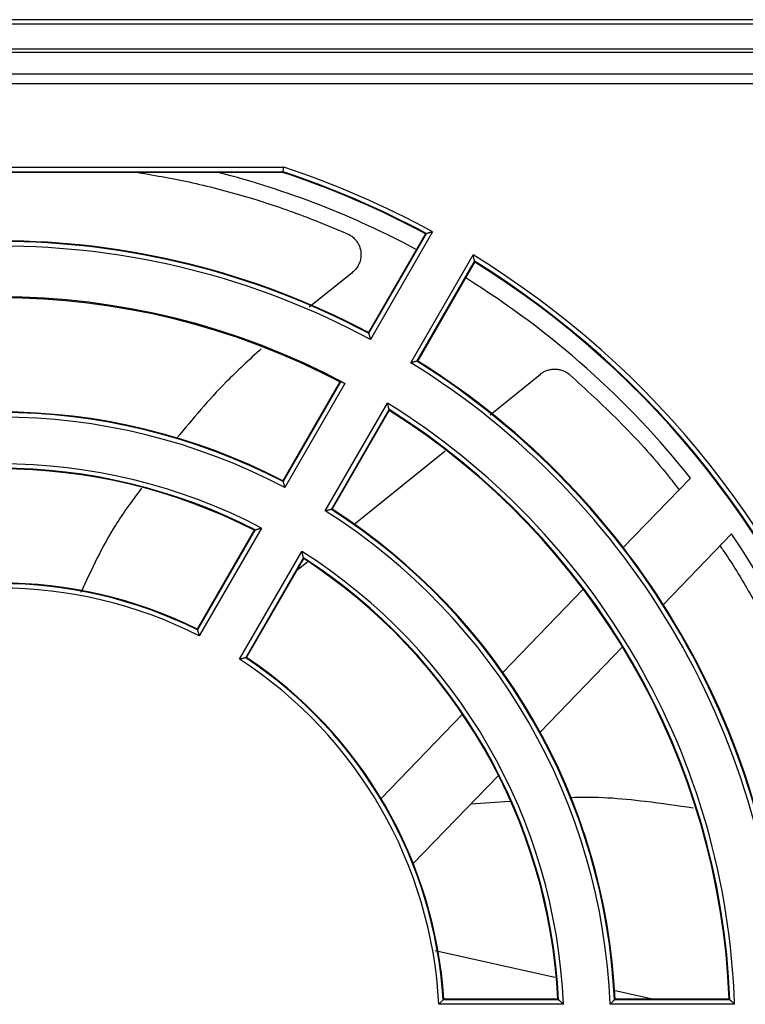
# Model space of a CAD drawing. Header units: inches. Extents: x -16 to 112, y 241 to 387.
# Tile 7 of 9: x 54 to 79, y 353 to 387. Entities that reach past the tile are written whole.
import ezdxf

# ---------------------------------------------------------------- set-up
doc = ezdxf.new("R2010")
doc.units = ezdxf.units.IN
doc.header["$MEASUREMENT"] = 0

# ---------------------------------------------------------------- blocks, each defined once
blk = doc.blocks.new('block 4')
at = {"color": 7, "lineweight": 25}
blk.add_lwpolyline([(88.105, 385.539), (7.857, 385.539)], dxfattribs=at)
blk = doc.blocks.new('block 110')
at = {"color": 7, "lineweight": 25}
blk.add_lwpolyline([(7.857, 385.219), (88.103, 385.219)], dxfattribs=at)
blk = doc.blocks.new('block 142')
at = {"color": 7, "lineweight": 25}
blk.add_open_spline([(78.592, 352.912), (78.318, 361.536), (73.748, 369.451), (66.417, 374.001)], degree=3, dxfattribs=at)
blk = doc.blocks.new('block 143')
at = {"color": 7, "lineweight": 25}
blk.add_lwpolyline([(64.234, 370.22), (66.417, 374.001)], dxfattribs=at)
blk = doc.blocks.new('block 144')
at = {"color": 7, "lineweight": 25}
blk.add_open_spline([(74.226, 352.912), (73.956, 359.977), (70.217, 366.453), (64.234, 370.22)], degree=3, dxfattribs=at)
blk = doc.blocks.new('block 145')
at = {"color": 7, "lineweight": 25}
blk.add_lwpolyline([(78.592, 352.912), (74.226, 352.912)], dxfattribs=at)
blk = doc.blocks.new('block 150')
at = {"color": 7, "lineweight": 25}
blk.add_open_spline([(61.997, 369.619), (56.251, 372.627), (49.396, 372.627), (43.65, 369.619)], degree=3, dxfattribs=at)
blk = doc.blocks.new('block 152')
at = {"color": 7, "lineweight": 25}
blk.add_open_spline([(59.813, 365.837), (55.421, 368.07), (50.226, 368.07), (45.834, 365.837)], degree=3, dxfattribs=at)
blk = doc.blocks.new('block 153')
at = {"color": 7, "lineweight": 25}
blk.add_lwpolyline([(61.997, 369.619), (59.813, 365.837)], dxfattribs=at)
blk = doc.blocks.new('block 158')
at = {"color": 7, "lineweight": 25}
blk.add_open_spline([(72.588, 352.912), (72.32, 359.392), (68.892, 365.329), (63.415, 368.801)], degree=3, dxfattribs=at)
blk = doc.blocks.new('block 159')
at = {"color": 7, "lineweight": 25}
blk.add_lwpolyline([(61.231, 365.018), (63.415, 368.801)], dxfattribs=at)
blk = doc.blocks.new('block 160')
at = {"color": 7, "lineweight": 25}
blk.add_open_spline([(68.22, 352.912), (67.959, 357.832), (65.361, 362.332), (61.231, 365.018)], degree=3, dxfattribs=at)
blk = doc.blocks.new('block 161')
at = {"color": 7, "lineweight": 25}
blk.add_lwpolyline([(72.588, 352.912), (68.22, 352.912)], dxfattribs=at)
blk = doc.blocks.new('block 166')
at = {"color": 7, "lineweight": 25}
blk.add_open_spline([(62.816, 371.038), (56.563, 374.336), (49.084, 374.336), (42.831, 371.038)], degree=3, dxfattribs=at)
blk = doc.blocks.new('block 167')
at = {"color": 7, "lineweight": 25}
blk.add_lwpolyline([(64.926, 374.692), (62.816, 371.038)], dxfattribs=at)
blk = doc.blocks.new('block 168')
at = {"color": 7, "lineweight": 25}
blk.add_open_spline([(64.926, 374.692), (57.365, 378.741), (48.281, 378.741), (40.721, 374.692)], degree=3, dxfattribs=at)
blk = doc.blocks.new('block 206')
at = {"color": 7, "lineweight": 25}
blk.add_open_spline([(83.005, 362.05), (80.648, 369.194), (75.834, 375.271), (69.418, 379.199)], degree=3, dxfattribs=at)
blk = doc.blocks.new('block 207')
at = {"color": 7, "lineweight": 25}
blk.add_lwpolyline([(67.235, 375.419), (69.418, 379.199)], dxfattribs=at)
blk = doc.blocks.new('block 208')
at = {"color": 7, "lineweight": 25}
blk.add_open_spline([(80.23, 352.912), (79.955, 362.121), (75.073, 370.576), (67.235, 375.419)], degree=3, dxfattribs=at)
blk = doc.blocks.new('block 211')
at = {"color": 7, "lineweight": 25}
blk.add_lwpolyline([(42.867, 382.275), (62.78, 382.275)], dxfattribs=at)
blk = doc.blocks.new('block 214')
at = {"color": 7, "lineweight": 25}
blk.add_open_spline([(65.818, 376.237), (57.705, 380.603), (47.942, 380.603), (39.829, 376.237)], degree=3, dxfattribs=at)
blk = doc.blocks.new('block 215')
at = {"color": 7, "lineweight": 25}
blk.add_lwpolyline([(68, 380.017), (65.818, 376.237)], dxfattribs=at)
blk = doc.blocks.new('block 216')
at = {"color": 7, "lineweight": 25}
blk.add_open_spline([(68, 380.017), (66.331, 380.925), (64.584, 381.68), (62.78, 382.275)], degree=3, dxfattribs=at)
blk = doc.blocks.new('block 219')
at = {"color": 7, "lineweight": 25}
blk.add_lwpolyline([(107.223, 387.294), (-11.177, 387.294)], dxfattribs=at)
blk = doc.blocks.new('block 225')
at = {"color": 7, "lineweight": 25}
blk.add_lwpolyline([(88.824, 386.414), (7.224, 386.414)], dxfattribs=at)
blk = doc.blocks.new('block 282')
at = {"color": 7, "lineweight": 25}
blk.add_open_spline([(62.754, 371.25), (62.755, 371.248), (62.756, 371.247), (62.756, 371.243), (62.757, 371.24), (62.759, 371.236), (62.76, 371.23), (62.762, 371.224), (62.764, 371.217), (62.766, 371.21), (62.769, 371.201), (62.771, 371.192), (62.774, 371.183), (62.777, 371.173), (62.78, 371.163), (62.783, 371.153), (62.786, 371.141), (62.79, 371.129), (62.794, 371.116), (62.797, 371.106), (62.8, 371.095), (62.803, 371.084), (62.807, 371.069), (62.812, 371.053), (62.816, 371.038)], degree=3, knots=[0, 0, 0, 0, 1, 1, 1, 2, 2, 2, 3, 3, 3, 4, 4, 4, 5, 5, 5, 6, 6, 6, 7, 7, 7, 8, 8, 8, 8], dxfattribs=at)
blk = doc.blocks.new('block 283')
at = {"color": 7, "lineweight": 25}
blk.add_lwpolyline([(64.778, 374.756), (62.754, 371.25)], dxfattribs=at)
blk = doc.blocks.new('block 284')
at = {"color": 7, "lineweight": 25}
blk.add_open_spline([(64.778, 374.756), (64.78, 374.756), (64.782, 374.756), (64.785, 374.755), (64.787, 374.755), (64.791, 374.754), (64.795, 374.753), (64.804, 374.75), (64.815, 374.745), (64.829, 374.74), (64.842, 374.734), (64.858, 374.726), (64.874, 374.719), (64.883, 374.714), (64.891, 374.71), (64.9, 374.706), (64.908, 374.701), (64.917, 374.697), (64.926, 374.692)], degree=3, knots=[0, 0, 0, 0, 1, 1, 1, 2, 2, 2, 3, 3, 3, 4, 4, 4, 5, 5, 5, 6, 6, 6, 6], dxfattribs=at)
blk = doc.blocks.new('block 290')
at = {"color": 7, "lineweight": 25}
blk.add_lwpolyline([(64.748, 374.747), (64.765, 374.752), (64.778, 374.756)], dxfattribs=at)
blk = doc.blocks.new('block 291')
at = {"color": 7, "lineweight": 25}
blk.add_open_spline([(64.748, 374.747), (57.284, 378.676), (48.363, 378.676), (40.899, 374.747)], degree=3, dxfattribs=at)
blk = doc.blocks.new('block 298')
at = {"color": 7, "lineweight": 25}
blk.add_open_spline([(65.757, 376.451), (65.757, 376.449), (65.758, 376.447), (65.759, 376.444), (65.76, 376.441), (65.761, 376.436), (65.763, 376.43), (65.764, 376.424), (65.766, 376.418), (65.769, 376.41), (65.771, 376.401), (65.774, 376.392), (65.777, 376.382), (65.779, 376.373), (65.782, 376.363), (65.785, 376.353), (65.788, 376.341), (65.792, 376.328), (65.796, 376.315), (65.799, 376.305), (65.802, 376.294), (65.805, 376.283), (65.809, 376.268), (65.813, 376.253), (65.818, 376.237)], degree=3, knots=[0, 0, 0, 0, 1, 1, 1, 2, 2, 2, 3, 3, 3, 4, 4, 4, 5, 5, 5, 6, 6, 6, 7, 7, 7, 8, 8, 8, 8], dxfattribs=at)
blk = doc.blocks.new('block 299')
at = {"color": 7, "lineweight": 25}
blk.add_lwpolyline([(67.78, 379.955), (65.757, 376.451)], dxfattribs=at)
blk = doc.blocks.new('block 300')
at = {"color": 7, "lineweight": 25}
blk.add_open_spline([(67.78, 379.955), (67.782, 379.955), (67.784, 379.956), (67.787, 379.957), (67.791, 379.958), (67.796, 379.959), (67.801, 379.961), (67.808, 379.963), (67.815, 379.965), (67.823, 379.967), (67.832, 379.97), (67.841, 379.972), (67.851, 379.975), (67.861, 379.978), (67.871, 379.981), (67.882, 379.984), (67.894, 379.987), (67.907, 379.991), (67.92, 379.995), (67.931, 379.998), (67.942, 380.001), (67.953, 380.004), (67.968, 380.008), (67.984, 380.013), (68, 380.017)], degree=3, knots=[0, 0, 0, 0, 1, 1, 1, 2, 2, 2, 3, 3, 3, 4, 4, 4, 5, 5, 5, 6, 6, 6, 7, 7, 7, 8, 8, 8, 8], dxfattribs=at)
blk = doc.blocks.new('block 304')
at = {"color": 7, "lineweight": 25}
blk.add_open_spline([(65.757, 376.451), (57.669, 380.745), (47.978, 380.745), (39.89, 376.451)], degree=3, dxfattribs=at)
blk = doc.blocks.new('block 306')
at = {"color": 7, "lineweight": 25}
blk.add_open_spline([(82.846, 362.025), (80.515, 369.069), (75.782, 375.07), (69.474, 378.977)], degree=3, dxfattribs=at)
blk = doc.blocks.new('block 307')
at = {"color": 7, "lineweight": 25}
blk.add_open_spline([(69.474, 378.977), (69.473, 378.979), (69.473, 378.981), (69.472, 378.984), (69.471, 378.988), (69.47, 378.993), (69.469, 378.998), (69.467, 379.005), (69.465, 379.012), (69.463, 379.02), (69.461, 379.029), (69.458, 379.039), (69.456, 379.049), (69.453, 379.059), (69.451, 379.069), (69.448, 379.08), (69.445, 379.092), (69.442, 379.105), (69.438, 379.118), (69.436, 379.129), (69.433, 379.14), (69.43, 379.151), (69.426, 379.167), (69.422, 379.183), (69.418, 379.199)], degree=3, knots=[0, 0, 0, 0, 1, 1, 1, 2, 2, 2, 3, 3, 3, 4, 4, 4, 5, 5, 5, 6, 6, 6, 7, 7, 7, 8, 8, 8, 8], dxfattribs=at)
blk = doc.blocks.new('block 308')
at = {"color": 7, "lineweight": 25}
blk.add_lwpolyline([(67.45, 375.473), (69.474, 378.977)], dxfattribs=at)
blk = doc.blocks.new('block 309')
at = {"color": 7, "lineweight": 25}
blk.add_open_spline([(67.45, 375.473), (67.449, 375.472), (67.447, 375.472), (67.444, 375.471), (67.441, 375.47), (67.436, 375.469), (67.43, 375.468), (67.424, 375.466), (67.417, 375.464), (67.409, 375.463), (67.401, 375.46), (67.392, 375.458), (67.382, 375.456), (67.372, 375.453), (67.362, 375.451), (67.352, 375.448), (67.34, 375.445), (67.327, 375.442), (67.314, 375.439), (67.304, 375.436), (67.293, 375.433), (67.282, 375.43), (67.266, 375.427), (67.251, 375.423), (67.235, 375.419)], degree=3, knots=[0, 0, 0, 0, 1, 1, 1, 2, 2, 2, 3, 3, 3, 4, 4, 4, 5, 5, 5, 6, 6, 6, 7, 7, 7, 8, 8, 8, 8], dxfattribs=at)
blk = doc.blocks.new('block 312')
at = {"color": 7, "lineweight": 25}
blk.add_open_spline([(67.78, 379.955), (66.171, 380.819), (64.489, 381.542), (62.754, 382.116)], degree=3, dxfattribs=at)
blk = doc.blocks.new('block 313')
at = {"color": 7, "lineweight": 25}
blk.add_open_spline([(62.754, 382.116), (62.755, 382.117), (62.755, 382.118), (62.755, 382.121), (62.756, 382.123), (62.756, 382.127), (62.757, 382.131), (62.758, 382.135), (62.758, 382.14), (62.759, 382.146), (62.76, 382.152), (62.762, 382.159), (62.763, 382.167), (62.765, 382.179), (62.767, 382.193), (62.769, 382.208), (62.773, 382.229), (62.777, 382.252), (62.78, 382.275)], degree=3, knots=[0, 0, 0, 0, 1, 1, 1, 2, 2, 2, 3, 3, 3, 4, 4, 4, 5, 5, 5, 6, 6, 6, 6], dxfattribs=at)
blk = doc.blocks.new('block 314')
at = {"color": 7, "lineweight": 25}
blk.add_lwpolyline([(42.892, 382.116), (62.754, 382.116)], dxfattribs=at)
blk = doc.blocks.new('block 315')
at = {"color": 7, "lineweight": 25}
blk.add_open_spline([(80.384, 353.071), (80.059, 362.223), (75.213, 370.616), (67.45, 375.473)], degree=3, dxfattribs=at)
blk = doc.blocks.new('block 317')
at = {"color": 7, "lineweight": 25}
blk.add_open_spline([(61.776, 369.555), (56.155, 372.436), (49.492, 372.436), (43.871, 369.555)], degree=3, dxfattribs=at)
blk = doc.blocks.new('block 319')
at = {"color": 7, "lineweight": 25}
blk.add_open_spline([(61.776, 369.555), (61.777, 369.555), (61.779, 369.556), (61.783, 369.557), (61.786, 369.558), (61.791, 369.559), (61.797, 369.561), (61.803, 369.563), (61.811, 369.565), (61.818, 369.567), (61.827, 369.57), (61.837, 369.573), (61.847, 369.576), (61.857, 369.579), (61.868, 369.582), (61.878, 369.585), (61.891, 369.588), (61.904, 369.592), (61.917, 369.596), (61.927, 369.599), (61.938, 369.602), (61.949, 369.605), (61.965, 369.61), (61.981, 369.615), (61.997, 369.619)], degree=3, knots=[0, 0, 0, 0, 1, 1, 1, 2, 2, 2, 3, 3, 3, 4, 4, 4, 5, 5, 5, 6, 6, 6, 7, 7, 7, 8, 8, 8, 8], dxfattribs=at)
blk = doc.blocks.new('block 323')
at = {"color": 7, "lineweight": 25}
blk.add_open_spline([(62.754, 371.25), (56.527, 374.478), (49.12, 374.478), (42.892, 371.25)], degree=3, dxfattribs=at)
blk = doc.blocks.new('block 324')
at = {"color": 7, "lineweight": 25}
blk.add_open_spline([(66.472, 373.778), (66.472, 373.78), (66.471, 373.782), (66.47, 373.785), (66.47, 373.789), (66.468, 373.794), (66.467, 373.799), (66.465, 373.806), (66.463, 373.813), (66.461, 373.821), (66.459, 373.83), (66.457, 373.84), (66.454, 373.85), (66.452, 373.86), (66.449, 373.87), (66.446, 373.881), (66.443, 373.894), (66.44, 373.907), (66.437, 373.92), (66.434, 373.931), (66.431, 373.942), (66.429, 373.953), (66.425, 373.969), (66.421, 373.985), (66.417, 374.001)], degree=3, knots=[0, 0, 0, 0, 1, 1, 1, 2, 2, 2, 3, 3, 3, 4, 4, 4, 5, 5, 5, 6, 6, 6, 7, 7, 7, 8, 8, 8, 8], dxfattribs=at)
blk = doc.blocks.new('block 325')
at = {"color": 7, "lineweight": 25}
blk.add_lwpolyline([(64.448, 370.272), (66.472, 373.778)], dxfattribs=at)
blk = doc.blocks.new('block 326')
at = {"color": 7, "lineweight": 25}
blk.add_open_spline([(64.448, 370.272), (64.446, 370.272), (64.444, 370.272), (64.441, 370.271), (64.438, 370.27), (64.433, 370.269), (64.428, 370.267), (64.422, 370.266), (64.415, 370.264), (64.407, 370.262), (64.399, 370.26), (64.39, 370.258), (64.38, 370.256), (64.37, 370.253), (64.36, 370.251), (64.35, 370.248), (64.338, 370.245), (64.325, 370.242), (64.312, 370.239), (64.302, 370.236), (64.291, 370.234), (64.28, 370.231), (64.264, 370.227), (64.249, 370.224), (64.234, 370.22)], degree=3, knots=[0, 0, 0, 0, 1, 1, 1, 2, 2, 2, 3, 3, 3, 4, 4, 4, 5, 5, 5, 6, 6, 6, 7, 7, 7, 8, 8, 8, 8], dxfattribs=at)
blk = doc.blocks.new('block 331')
at = {"color": 7, "lineweight": 25}
blk.add_open_spline([(78.427, 353.071), (78.104, 361.524), (73.631, 369.272), (66.472, 373.778)], degree=3, dxfattribs=at)
blk = doc.blocks.new('block 332')
at = {"color": 7, "lineweight": 25}
blk.add_open_spline([(78.427, 353.071), (78.428, 353.07), (78.43, 353.069), (78.432, 353.066), (78.435, 353.064), (78.438, 353.06), (78.443, 353.056), (78.447, 353.051), (78.453, 353.046), (78.459, 353.041), (78.465, 353.034), (78.473, 353.027), (78.48, 353.02), (78.488, 353.013), (78.496, 353.005), (78.504, 352.998), (78.513, 352.989), (78.523, 352.979), (78.532, 352.97), (78.54, 352.962), (78.548, 352.955), (78.556, 352.947), (78.568, 352.935), (78.58, 352.924), (78.592, 352.912)], degree=3, knots=[0, 0, 0, 0, 1, 1, 1, 2, 2, 2, 3, 3, 3, 4, 4, 4, 5, 5, 5, 6, 6, 6, 7, 7, 7, 8, 8, 8, 8], dxfattribs=at)
blk = doc.blocks.new('block 336')
at = {"color": 7, "lineweight": 25}
blk.add_open_spline([(59.75, 366.047), (59.751, 366.045), (59.751, 366.043), (59.752, 366.04), (59.753, 366.037), (59.754, 366.032), (59.756, 366.027), (59.758, 366.021), (59.76, 366.014), (59.762, 366.007), (59.765, 365.999), (59.767, 365.99), (59.77, 365.98), (59.773, 365.971), (59.776, 365.961), (59.779, 365.951), (59.783, 365.939), (59.786, 365.927), (59.79, 365.914), (59.793, 365.904), (59.796, 365.893), (59.799, 365.882), (59.804, 365.867), (59.809, 365.852), (59.813, 365.837)], degree=3, knots=[0, 0, 0, 0, 1, 1, 1, 2, 2, 2, 3, 3, 3, 4, 4, 4, 5, 5, 5, 6, 6, 6, 7, 7, 7, 8, 8, 8, 8], dxfattribs=at)
blk = doc.blocks.new('block 337')
at = {"color": 7, "lineweight": 25}
blk.add_lwpolyline([(61.776, 369.555), (59.75, 366.047)], dxfattribs=at)
blk = doc.blocks.new('block 338')
at = {"color": 7, "lineweight": 25}
blk.add_open_spline([(72.421, 353.071), (72.107, 359.379), (68.775, 365.15), (63.469, 368.577)], degree=3, dxfattribs=at)
blk = doc.blocks.new('block 339')
at = {"color": 7, "lineweight": 25}
blk.add_open_spline([(63.469, 368.577), (63.469, 368.579), (63.468, 368.581), (63.468, 368.584), (63.467, 368.587), (63.466, 368.592), (63.464, 368.598), (63.463, 368.605), (63.461, 368.612), (63.459, 368.62), (63.457, 368.629), (63.454, 368.639), (63.452, 368.65), (63.449, 368.66), (63.447, 368.67), (63.444, 368.681), (63.441, 368.694), (63.438, 368.707), (63.435, 368.72), (63.432, 368.731), (63.429, 368.742), (63.426, 368.753), (63.423, 368.769), (63.419, 368.785), (63.415, 368.801)], degree=3, knots=[0, 0, 0, 0, 1, 1, 1, 2, 2, 2, 3, 3, 3, 4, 4, 4, 5, 5, 5, 6, 6, 6, 7, 7, 7, 8, 8, 8, 8], dxfattribs=at)
blk = doc.blocks.new('block 340')
at = {"color": 7, "lineweight": 25}
blk.add_open_spline([(72.421, 353.071), (72.423, 353.07), (72.424, 353.069), (72.427, 353.066), (72.429, 353.064), (72.433, 353.06), (72.437, 353.056), (72.442, 353.051), (72.448, 353.046), (72.454, 353.041), (72.46, 353.034), (72.468, 353.027), (72.476, 353.02), (72.483, 353.013), (72.491, 353.005), (72.499, 352.998), (72.508, 352.989), (72.518, 352.979), (72.528, 352.97), (72.536, 352.962), (72.544, 352.955), (72.552, 352.947), (72.564, 352.935), (72.576, 352.924), (72.588, 352.912)], degree=3, knots=[0, 0, 0, 0, 1, 1, 1, 2, 2, 2, 3, 3, 3, 4, 4, 4, 5, 5, 5, 6, 6, 6, 7, 7, 7, 8, 8, 8, 8], dxfattribs=at)
blk = doc.blocks.new('block 341')
at = {"color": 7, "lineweight": 25}
blk.add_open_spline([(59.75, 366.047), (55.386, 368.213), (50.26, 368.213), (45.897, 366.047)], degree=3, dxfattribs=at)
blk = doc.blocks.new('block 342')
at = {"color": 7, "lineweight": 25}
blk.add_open_spline([(74.379, 353.071), (74.061, 360.078), (70.357, 366.494), (64.448, 370.272)], degree=3, dxfattribs=at)
blk = doc.blocks.new('block 343')
at = {"color": 7, "lineweight": 25}
blk.add_open_spline([(74.379, 353.071), (74.378, 353.07), (74.377, 353.069), (74.374, 353.066), (74.372, 353.064), (74.369, 353.06), (74.365, 353.056), (74.36, 353.052), (74.355, 353.047), (74.35, 353.041), (74.344, 353.035), (74.337, 353.028), (74.33, 353.02), (74.324, 353.013), (74.316, 353.006), (74.309, 352.998), (74.3, 352.989), (74.292, 352.98), (74.282, 352.97), (74.275, 352.963), (74.267, 352.955), (74.259, 352.946), (74.248, 352.935), (74.237, 352.924), (74.226, 352.912)], degree=3, knots=[0, 0, 0, 0, 1, 1, 1, 2, 2, 2, 3, 3, 3, 4, 4, 4, 5, 5, 5, 6, 6, 6, 7, 7, 7, 8, 8, 8, 8], dxfattribs=at)
blk = doc.blocks.new('block 351')
at = {"color": 7, "lineweight": 25}
blk.add_lwpolyline([(61.444, 365.069), (63.469, 368.577)], dxfattribs=at)
blk = doc.blocks.new('block 352')
at = {"color": 7, "lineweight": 25}
blk.add_open_spline([(61.444, 365.069), (61.442, 365.069), (61.44, 365.068), (61.437, 365.067), (61.434, 365.067), (61.429, 365.065), (61.424, 365.064), (61.418, 365.063), (61.411, 365.061), (61.403, 365.059), (61.395, 365.057), (61.386, 365.055), (61.376, 365.053), (61.366, 365.051), (61.356, 365.048), (61.346, 365.046), (61.334, 365.043), (61.322, 365.04), (61.309, 365.037), (61.299, 365.035), (61.288, 365.032), (61.277, 365.029), (61.261, 365.026), (61.246, 365.022), (61.231, 365.018)], degree=3, knots=[0, 0, 0, 0, 1, 1, 1, 2, 2, 2, 3, 3, 3, 4, 4, 4, 5, 5, 5, 6, 6, 6, 7, 7, 7, 8, 8, 8, 8], dxfattribs=at)
blk = doc.blocks.new('block 353')
at = {"color": 7, "lineweight": 25}
blk.add_open_spline([(68.371, 353.071), (68.065, 357.934), (65.502, 362.373), (61.444, 365.069)], degree=3, dxfattribs=at)
blk = doc.blocks.new('block 354')
at = {"color": 7, "lineweight": 25}
blk.add_open_spline([(68.371, 353.071), (68.369, 353.07), (68.368, 353.069), (68.366, 353.066), (68.364, 353.064), (68.36, 353.06), (68.356, 353.056), (68.352, 353.052), (68.347, 353.047), (68.342, 353.041), (68.336, 353.035), (68.33, 353.028), (68.323, 353.021), (68.316, 353.013), (68.309, 353.006), (68.302, 352.998), (68.293, 352.989), (68.285, 352.98), (68.276, 352.971), (68.268, 352.963), (68.261, 352.955), (68.253, 352.947), (68.242, 352.935), (68.231, 352.924), (68.22, 352.912)], degree=3, knots=[0, 0, 0, 0, 1, 1, 1, 2, 2, 2, 3, 3, 3, 4, 4, 4, 5, 5, 5, 6, 6, 6, 7, 7, 7, 8, 8, 8, 8], dxfattribs=at)
blk = doc.blocks.new('block 361')
at = {"color": 7, "lineweight": 25}
blk.add_lwpolyline([(78.427, 353.071), (74.379, 353.071)], dxfattribs=at)
blk = doc.blocks.new('block 362')
at = {"color": 7, "lineweight": 25}
blk.add_lwpolyline([(72.421, 353.071), (68.371, 353.071)], dxfattribs=at)
blk = doc.blocks.new('block 462')
at = {"color": 7, "lineweight": 25}
blk.add_lwpolyline([(107.223, 387.454), (-11.177, 387.454)], dxfattribs=at)
blk = doc.blocks.new('block 466')
at = {"color": 7, "lineweight": 25}
blk.add_lwpolyline([(88.712, 386.302), (7.335, 386.302)], dxfattribs=at)
blk = doc.blocks.new('block 478')
at = {"color": 7, "lineweight": 25}
blk.add_lwpolyline([(66.48, 373.747), (66.475, 373.764), (66.472, 373.778)], dxfattribs=at)
blk = doc.blocks.new('block 479')
at = {"color": 7, "lineweight": 25}
blk.add_lwpolyline([(64.478, 370.28), (66.48, 373.747)], dxfattribs=at)
blk = doc.blocks.new('block 480')
at = {"color": 7, "lineweight": 25}
blk.add_lwpolyline([(64.478, 370.28), (64.461, 370.276), (64.448, 370.272)], dxfattribs=at)
blk = doc.blocks.new('block 481')
at = {"color": 7, "lineweight": 25}
blk.add_open_spline([(74.4, 353.094), (74.076, 360.092), (70.377, 366.499), (64.478, 370.28)], degree=3, dxfattribs=at)
blk = doc.blocks.new('block 482')
at = {"color": 7, "lineweight": 25}
blk.add_lwpolyline([(74.4, 353.094), (74.388, 353.081), (74.379, 353.071)], dxfattribs=at)
blk = doc.blocks.new('block 487')
at = {"color": 7, "lineweight": 25}
blk.add_open_spline([(82.824, 362.021), (80.497, 369.052), (75.775, 375.042), (69.482, 378.946)], degree=3, dxfattribs=at)
blk = doc.blocks.new('block 488')
at = {"color": 7, "lineweight": 25}
blk.add_lwpolyline([(69.482, 378.946), (69.477, 378.964), (69.474, 378.977)], dxfattribs=at)
blk = doc.blocks.new('block 489')
at = {"color": 7, "lineweight": 25}
blk.add_lwpolyline([(67.48, 375.48), (67.464, 375.476), (67.45, 375.473)], dxfattribs=at)
blk = doc.blocks.new('block 490')
at = {"color": 7, "lineweight": 25}
blk.add_lwpolyline([(67.48, 375.48), (69.482, 378.946)], dxfattribs=at)
blk = doc.blocks.new('block 491')
at = {"color": 7, "lineweight": 25}
blk.add_lwpolyline([(67.75, 379.946), (67.767, 379.951), (67.78, 379.955)], dxfattribs=at)
blk = doc.blocks.new('block 492')
at = {"color": 7, "lineweight": 25}
blk.add_open_spline([(67.75, 379.946), (66.148, 380.804), (64.476, 381.523), (62.751, 382.094)], degree=3, dxfattribs=at)
blk = doc.blocks.new('block 493')
at = {"color": 7, "lineweight": 25}
blk.add_lwpolyline([(62.754, 382.116), (62.753, 382.103), (62.751, 382.094)], dxfattribs=at)
blk = doc.blocks.new('block 499')
at = {"color": 7, "lineweight": 25}
blk.add_lwpolyline([(62.751, 382.094), (42.896, 382.094)], dxfattribs=at)
blk = doc.blocks.new('block 501')
at = {"color": 7, "lineweight": 25}
blk.add_lwpolyline([(65.748, 376.48), (65.753, 376.463), (65.757, 376.451)], dxfattribs=at)
blk = doc.blocks.new('block 502')
at = {"color": 7, "lineweight": 25}
blk.add_lwpolyline([(67.75, 379.946), (65.748, 376.48)], dxfattribs=at)
blk = doc.blocks.new('block 505')
at = {"color": 7, "lineweight": 25}
blk.add_open_spline([(62.746, 371.28), (56.522, 374.498), (49.124, 374.498), (42.901, 371.28)], degree=3, dxfattribs=at)
blk = doc.blocks.new('block 506')
at = {"color": 7, "lineweight": 25}
blk.add_lwpolyline([(62.746, 371.28), (62.751, 371.263), (62.754, 371.25)], dxfattribs=at)
blk = doc.blocks.new('block 507')
at = {"color": 7, "lineweight": 25}
blk.add_open_spline([(80.405, 353.094), (80.074, 362.237), (75.233, 370.621), (67.48, 375.48)], degree=3, dxfattribs=at)
blk = doc.blocks.new('block 510')
at = {"color": 7, "lineweight": 25}
blk.add_lwpolyline([(78.404, 353.094), (78.417, 353.081), (78.427, 353.071)], dxfattribs=at)
blk = doc.blocks.new('block 511')
at = {"color": 7, "lineweight": 25}
blk.add_open_spline([(78.404, 353.094), (78.074, 361.522), (73.614, 369.247), (66.48, 373.747)], degree=3, dxfattribs=at)
blk = doc.blocks.new('block 512')
at = {"color": 7, "lineweight": 25}
blk.add_lwpolyline([(61.745, 369.546), (61.762, 369.551), (61.776, 369.555)], dxfattribs=at)
blk = doc.blocks.new('block 513')
at = {"color": 7, "lineweight": 25}
blk.add_open_spline([(61.745, 369.546), (56.142, 372.41), (49.505, 372.41), (43.902, 369.546)], degree=3, dxfattribs=at)
blk = doc.blocks.new('block 517')
at = {"color": 7, "lineweight": 25}
blk.add_lwpolyline([(64.748, 374.747), (62.746, 371.28)], dxfattribs=at)
blk = doc.blocks.new('block 522')
at = {"color": 7, "lineweight": 25}
blk.add_open_spline([(59.741, 366.076), (55.382, 368.233), (50.265, 368.233), (45.906, 366.076)], degree=3, dxfattribs=at)
blk = doc.blocks.new('block 523')
at = {"color": 7, "lineweight": 25}
blk.add_lwpolyline([(59.741, 366.076), (59.746, 366.059), (59.75, 366.047)], dxfattribs=at)
blk = doc.blocks.new('block 525')
at = {"color": 7, "lineweight": 25}
blk.add_lwpolyline([(72.398, 353.094), (72.411, 353.081), (72.421, 353.071)], dxfattribs=at)
blk = doc.blocks.new('block 526')
at = {"color": 7, "lineweight": 25}
blk.add_open_spline([(72.398, 353.094), (72.077, 359.378), (68.758, 365.126), (63.477, 368.546)], degree=3, dxfattribs=at)
blk = doc.blocks.new('block 527')
at = {"color": 7, "lineweight": 25}
blk.add_lwpolyline([(63.477, 368.546), (63.472, 368.563), (63.469, 368.577)], dxfattribs=at)
blk = doc.blocks.new('block 528')
at = {"color": 7, "lineweight": 25}
blk.add_lwpolyline([(61.745, 369.546), (59.741, 366.076)], dxfattribs=at)
blk = doc.blocks.new('block 532')
at = {"color": 7, "lineweight": 25}
blk.add_lwpolyline([(61.473, 365.076), (61.457, 365.072), (61.444, 365.069)], dxfattribs=at)
blk = doc.blocks.new('block 533')
at = {"color": 7, "lineweight": 25}
blk.add_lwpolyline([(61.473, 365.076), (63.477, 368.546)], dxfattribs=at)
blk = doc.blocks.new('block 540')
at = {"color": 7, "lineweight": 25}
blk.add_open_spline([(68.391, 353.094), (68.08, 357.948), (65.521, 362.379), (61.473, 365.076)], degree=3, dxfattribs=at)
blk = doc.blocks.new('block 541')
at = {"color": 7, "lineweight": 25}
blk.add_lwpolyline([(68.391, 353.094), (68.38, 353.081), (68.371, 353.071)], dxfattribs=at)
blk = doc.blocks.new('block 548')
at = {"color": 7, "lineweight": 25}
blk.add_lwpolyline([(72.398, 353.094), (68.391, 353.094)], dxfattribs=at)
blk = doc.blocks.new('block 551')
at = {"color": 7, "lineweight": 25}
blk.add_lwpolyline([(78.404, 353.094), (74.4, 353.094)], dxfattribs=at)
blk = doc.blocks.new('block 630')
at = {"color": 7, "lineweight": 25}
blk.add_open_spline([(65.748, 376.48), (57.664, 380.765), (47.983, 380.765), (39.899, 376.48)], degree=3, dxfattribs=at)
blk = doc.blocks.new('block 705')
at = {"color": 7, "lineweight": 25}
blk.add_lwpolyline([(78.488, 369.411), (76.095, 366.933)], dxfattribs=at)
blk = doc.blocks.new('block 706')
at = {"color": 7, "lineweight": 25}
blk.add_lwpolyline([(74.663, 365.45), (71.774, 362.459)], dxfattribs=at)
blk = doc.blocks.new('block 707')
at = {"color": 7, "lineweight": 25}
blk.add_lwpolyline([(70.311, 360.944), (67.323, 357.849)], dxfattribs=at)
blk = doc.blocks.new('block 723')
at = {"color": 7, "lineweight": 25}
blk.add_lwpolyline([(66.192, 360.133), (69.048, 363.09)], dxfattribs=at)
blk = doc.blocks.new('block 724')
at = {"color": 7, "lineweight": 25}
blk.add_lwpolyline([(70.465, 364.558), (73.285, 367.478)], dxfattribs=at)
blk = doc.blocks.new('block 725')
at = {"color": 7, "lineweight": 25}
blk.add_lwpolyline([(74.691, 368.934), (77.047, 371.374)], dxfattribs=at)
blk = doc.blocks.new('block 734')
at = {"color": 7, "lineweight": 25}
blk.add_open_spline([(77.047, 371.374), (74.84, 374.147), (72.172, 376.521), (69.161, 378.392)], degree=3, dxfattribs=at)
blk = doc.blocks.new('block 735')
at = {"color": 7, "lineweight": 25}
blk.add_open_spline([(67.429, 379.392), (65.228, 380.57), (62.892, 381.477), (60.473, 382.094)], degree=3, dxfattribs=at)
blk = doc.blocks.new('block 739')
at = {"color": 7, "lineweight": 25}
blk.add_open_spline([(82.824, 359.743), (81.945, 363.191), (80.478, 366.461), (78.488, 369.411)], degree=3, dxfattribs=at)
blk = doc.blocks.new('block 825')
at = {"color": 7, "lineweight": 25}
blk.add_lwpolyline([(63.241, 368.137), (63.615, 368.438)], dxfattribs=at)
blk = doc.blocks.new('block 826')
at = {"color": 7, "lineweight": 25}
blk.add_lwpolyline([(65.236, 369.745), (68.446, 372.333)], dxfattribs=at)
blk = doc.blocks.new('block 827')
at = {"color": 7, "lineweight": 25}
blk.add_lwpolyline([(70.015, 373.597), (71.78, 375.02)], dxfattribs=at)
blk = doc.blocks.new('block 828')
at = {"color": 7, "lineweight": 25}
blk.add_open_spline([(71.78, 375.02), (71.795, 375.031), (71.809, 375.042), (71.824, 375.052), (71.839, 375.063), (71.854, 375.073), (71.869, 375.082), (71.885, 375.092), (71.901, 375.101), (71.917, 375.109), (71.934, 375.117), (71.951, 375.125), (71.968, 375.133), (71.985, 375.14), (72.002, 375.147), (72.02, 375.153), (72.063, 375.168), (72.107, 375.179), (72.149, 375.186), (72.197, 375.194), (72.243, 375.198), (72.288, 375.198), (72.333, 375.197), (72.377, 375.193), (72.419, 375.186), (72.467, 375.178), (72.513, 375.165), (72.557, 375.149), (72.6, 375.134), (72.641, 375.115), (72.678, 375.093), (72.725, 375.066), (72.767, 375.033), (72.809, 375)], degree=3, knots=[0, 0, 0, 0, 1, 1, 1, 2, 2, 2, 3, 3, 3, 4, 4, 4, 5, 5, 5, 6, 6, 6, 7, 7, 7, 8, 8, 8, 9, 9, 9, 10, 10, 10, 11, 11, 11, 11], dxfattribs=at)
blk = doc.blocks.new('block 829')
at = {"color": 7, "lineweight": 25}
blk.add_open_spline([(72.809, 375), (73.377, 374.481), (73.946, 373.961), (74.52, 373.387), (75.119, 372.79), (75.725, 372.134), (76.303, 371.404), (76.418, 371.258), (76.533, 371.109), (76.647, 370.96)], degree=3, knots=[0, 0, 0, 0, 1, 1, 1, 2, 2, 2, 3, 3, 3, 3], dxfattribs=at)
blk = doc.blocks.new('block 830')
at = {"color": 7, "lineweight": 25}
blk.add_open_spline([(78.084, 368.993), (78.157, 368.888), (78.23, 368.783), (78.302, 368.676), (78.59, 368.251), (78.862, 367.797), (79.126, 367.335), (79.502, 366.68), (79.863, 366.007), (80.201, 365.309), (80.501, 364.689), (80.782, 364.048), (81.046, 363.391), (81.282, 362.804), (81.504, 362.204), (81.704, 361.585), (81.877, 361.048), (82.034, 360.497), (82.192, 359.947)], degree=3, knots=[0, 0, 0, 0, 1, 1, 1, 2, 2, 2, 3, 3, 3, 4, 4, 4, 5, 5, 5, 6, 6, 6, 6], dxfattribs=at)
blk = doc.blocks.new('block 833')
at = {"color": 7, "lineweight": 25}
blk.add_open_spline([(77.144, 359.792), (76.585, 359.874), (76.026, 359.955), (75.463, 360.024), (74.588, 360.131), (73.704, 360.207), (72.826, 360.153), (72.82, 360.153), (72.813, 360.153), (72.807, 360.152)], degree=3, knots=[0, 0, 0, 0, 1, 1, 1, 2, 2, 2, 3, 3, 3, 3], dxfattribs=at)
blk = doc.blocks.new('block 834')
at = {"color": 7, "lineweight": 25}
blk.add_lwpolyline([(70.709, 360.023), (69.341, 359.939)], dxfattribs=at)
blk = doc.blocks.new('block 849')
at = {"color": 7, "lineweight": 25}
blk.add_open_spline([(57.668, 382.094), (58.302, 381.984), (58.936, 381.875), (59.575, 381.734), (60.246, 381.586), (60.923, 381.403), (61.602, 381.199), (62.208, 381.016), (62.815, 380.815), (63.423, 380.586), (63.951, 380.387), (64.48, 380.166), (65.008, 379.945)], degree=3, knots=[0, 0, 0, 0, 1, 1, 1, 2, 2, 2, 3, 3, 3, 4, 4, 4, 4], dxfattribs=at)
blk = doc.blocks.new('block 850')
at = {"color": 7, "lineweight": 25}
blk.add_open_spline([(65.008, 379.945), (65.03, 379.934), (65.052, 379.924), (65.074, 379.913), (65.095, 379.901), (65.116, 379.888), (65.136, 379.875), (65.156, 379.861), (65.175, 379.847), (65.194, 379.831), (65.213, 379.816), (65.231, 379.8), (65.248, 379.783), (65.28, 379.752), (65.309, 379.718), (65.334, 379.683), (65.362, 379.645), (65.386, 379.605), (65.407, 379.562), (65.442, 379.49), (65.466, 379.413), (65.479, 379.333), (65.49, 379.259), (65.491, 379.183), (65.481, 379.108), (65.474, 379.054), (65.461, 378.999), (65.443, 378.947), (65.425, 378.896), (65.401, 378.846), (65.373, 378.799), (65.346, 378.754), (65.314, 378.71), (65.277, 378.671), (65.242, 378.633), (65.201, 378.6), (65.161, 378.566)], degree=3, knots=[0, 0, 0, 0, 1, 1, 1, 2, 2, 2, 3, 3, 3, 4, 4, 4, 5, 5, 5, 6, 6, 6, 7, 7, 7, 8, 8, 8, 9, 9, 9, 10, 10, 10, 11, 11, 11, 12, 12, 12, 12], dxfattribs=at)
blk = doc.blocks.new('block 851')
at = {"color": 7, "lineweight": 25}
blk.add_lwpolyline([(65.161, 378.566), (63.667, 377.374)], dxfattribs=at)
blk = doc.blocks.new('block 852')
at = {"color": 7, "lineweight": 25}
blk.add_open_spline([(61.989, 375.912), (61.569, 375.527), (61.149, 375.141), (60.75, 374.734), (60.142, 374.115), (59.585, 373.448), (59.027, 372.781)], degree=3, knots=[0, 0, 0, 0, 1, 1, 1, 2, 2, 2, 2], dxfattribs=at)
blk = doc.blocks.new('block 853')
at = {"color": 7, "lineweight": 25}
blk.add_open_spline([(57.783, 371.017), (57.472, 370.596), (57.161, 370.176), (56.883, 369.735), (56.411, 368.983), (56.037, 368.171), (55.663, 367.359)], degree=3, knots=[0, 0, 0, 0, 1, 1, 1, 2, 2, 2, 2], dxfattribs=at)
blk = doc.blocks.new('block 861')
at = {"color": 7, "lineweight": 25}
blk.add_lwpolyline([(68.094, 354.799), (72.283, 353.868)], dxfattribs=at)
blk = doc.blocks.new('block 862')
at = {"color": 7, "lineweight": 25}
blk.add_lwpolyline([(74.357, 353.407), (75.765, 353.094)], dxfattribs=at)

msp = doc.modelspace()

# ---------------------------------------------------------------- block references
for name in ['block 462', 'block 219', 'block 225', 'block 466', 'block 4', 'block 110', 'block 211', 'block 314', 'block 499', 'block 849', 'block 735', 'block 493', 'block 492', 'block 313', 'block 312', 'block 216', 'block 304', 'block 630', 'block 214', 'block 215', 'block 300', 'block 850', 'block 502', 'block 299', 'block 491', 'block 207', 'block 308', 'block 490', 'block 206', 'block 307', 'block 306', 'block 488', 'block 487', 'block 168', 'block 291', 'block 851', 'block 734', 'block 501', 'block 298', 'block 852', 'block 309', 'block 489', 'block 315', 'block 507', 'block 208', 'block 828', 'block 827', 'block 829', 'block 323', 'block 505', 'block 517', 'block 283', 'block 167', 'block 290', 'block 284', 'block 166', 'block 143', 'block 325', 'block 479', 'block 142', 'block 324', 'block 331', 'block 478', 'block 511', 'block 150', 'block 317', 'block 513', 'block 826', 'block 725', 'block 853', 'block 506', 'block 282', 'block 326', 'block 144', 'block 480', 'block 342', 'block 481', 'block 153', 'block 319', 'block 528', 'block 337', 'block 512', 'block 705', 'block 739', 'block 830', 'block 159', 'block 351', 'block 158', 'block 339', 'block 338', 'block 527', 'block 522', 'block 533', 'block 825', 'block 526', 'block 152', 'block 341', 'block 724', 'block 523', 'block 336', 'block 706', 'block 352', 'block 160', 'block 532', 'block 353', 'block 540', 'block 723', 'block 707', 'block 834', 'block 833', 'block 861', 'block 862', 'block 354', 'block 541', 'block 362', 'block 548', 'block 525', 'block 340', 'block 343', 'block 482', 'block 361', 'block 551', 'block 510', 'block 332', 'block 161', 'block 145']:
    msp.add_blockref(name, (0, 0))

doc.saveas('drawing.dxf')
